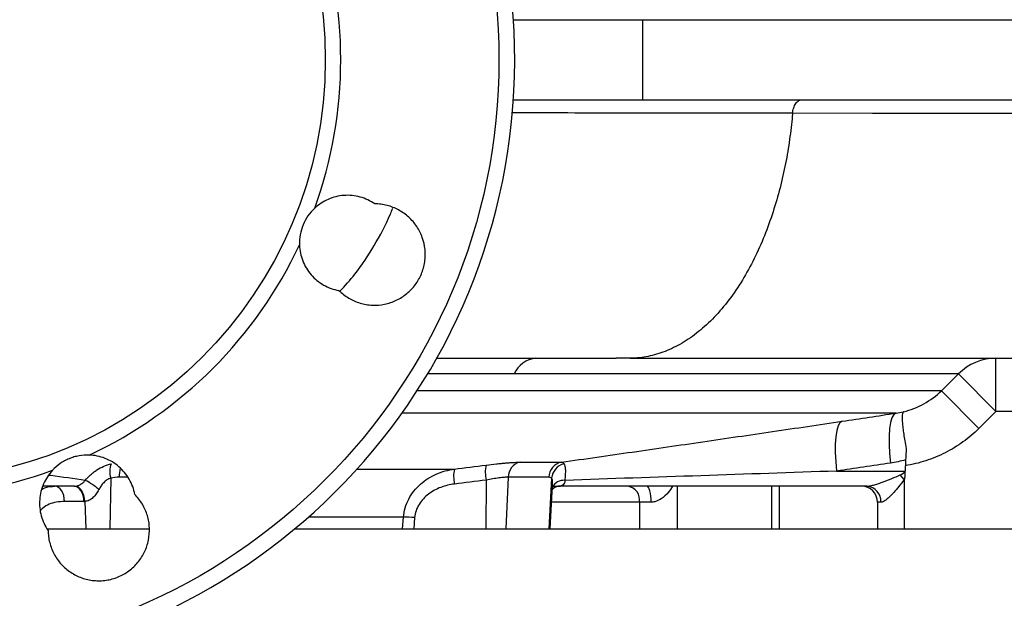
# Model space of a CAD drawing. Header units: millimetres. Extents: x 2154 to 3654, y 1062 to 4821.
# Tile 6 of 13: x 2947 to 3316, y 1356 to 1573. Entities that reach past the tile are written whole.
import ezdxf

# ---------------------------------------------------------------- set-up
doc = ezdxf.new("R2010")
doc.units = ezdxf.units.MM
doc.header["$LTSCALE"] = 2

msp = doc.modelspace()

# ---------------------------------------------------------------- linework, layer by layer
at = {"color": 7, "linetype": 'Continuous', "lineweight": 25}
for p, q in [((3132.13, 1572.98), (3180.51, 1572.98)), ((3180.51, 1572.98), (3180.51, 1542.98)), ((3180.51, 1572.98), (3466.76, 1572.98)), ((3132.13, 1542.98), (3180.51, 1542.98)), ((3180.51, 1542.98), (3466.76, 1542.98)), ((3175.52, 1445.98), (3170.63, 1445.98)), ((3313, 1425.98), (3313, 1445.98)), ((3292.62, 1433.82), (3298.98, 1440.13)), ((3313, 1425.98), (3298.98, 1440.13)), ((3306.63, 1419.68), (3292.62, 1433.82)), ((3313, 1425.98), (3306.63, 1419.68)), ((3328.62, 1425.98), (3313, 1425.98)), ((3134.64, 1407.01), (3150.19, 1407.01)), ((3279.14, 1407.86), (3278.92, 1403.67)), ((3253.29, 1403.67), (3278.92, 1403.67)), ((3278.92, 1403.67), (3278.91, 1403.53)), ((3145.39, 1401.4), (3130.15, 1401.4)), ((3278.62, 1400.52), (3277.14, 1402.25)), ((3278.62, 1400.52), (3278.62, 1381.98)), ((2967.51, 1397.98), (2955.79, 1397.98)), ((3145.93, 1381.98), (3146.79, 1398.33)), ((3146.77, 1397.98), (3148.8, 1397.98)), ((3148.66, 1397.95), (3149.82, 1397.98)), ((3264.68, 1397.98), (3148.8, 1397.98)), ((3231.82, 1381.98), (3231.82, 1397.98)), ((2971.16, 1392.3), (2963.89, 1392.3)), ((3183.77, 1391.98), (3179.39, 1391.98)), ((3179.39, 1391.98), (3179.39, 1381.98)), ((3268.62, 1391.98), (3268.62, 1381.98)), ((3269.91, 1391.98), (3268.62, 1391.98)), ((2957.46, 1381.98), (2995.48, 1381.98)), ((3050.13, 1381.98), (3528.62, 1381.98))]:
    msp.add_line(p, q, dxfattribs=at)
at = {"color": 8, "linetype": 'Continuous', "lineweight": 25}
for p, q in [((3292.62, 1433.82), (3096.04, 1433.82)), ((3275.56, 1425.4), (3090.34, 1425.4)), ((3073.51, 1404.43), (3110, 1404.43)), ((2981.17, 1401.04), (2980.87, 1381.98)), ((2987.5, 1401.4), (2984.36, 1401.4)), ((3121.89, 1400.3), (3121.76, 1381.98)), ((3130.15, 1401.4), (3129.25, 1381.98)), ((3146.42, 1401.04), (3145.46, 1381.98)), ((3193.54, 1397.98), (3193.54, 1381.98)), ((3228.89, 1397.98), (3228.89, 1381.98)), ((2971.52, 1392.31), (2971.85, 1381.98)), ((3179.39, 1391.98), (3146.46, 1391.98)), ((3090.96, 1386.42), (3055.3, 1386.42)), ((3090.62, 1381.98), (3090.96, 1386.42)), ((3095.11, 1386.21), (3094.79, 1381.98))]:
    msp.add_line(p, q, dxfattribs=at)
at = {"color": 8, "linetype": 'Continuous', "lineweight": 25, "flags": 128}
msp.add_lwpolyline([(3460.04, 1537.54), (3460.14, 1537.54), (3459.12, 1537.56), (3455.86, 1537.59), (3450.38, 1537.61), (3442.72, 1537.64), (3432.94, 1537.66), (3421.08, 1537.69), (3405.75, 1537.71), (3387.97, 1537.73), (3367.88, 1537.76), (3345.6, 1537.78), (3321.29, 1537.8), (3294.97, 1537.82), (3266.73, 1537.85), (3236.77, 1537.88), (3236.77, 1537.88), (3236.77, 1537.88)], dxfattribs=at)
at = {"color": 7, "linetype": 'Continuous', "lineweight": 25, "flags": 128}
for points in [[(3275.56, 1425.4), (3274.74, 1424.86), (3274.04, 1423.68), (3273.5, 1421.9), (3273.12, 1419.59), (3272.93, 1416.81), (3272.93, 1413.67), (3273.12, 1410.26), (3273.49, 1406.7)], [(3255.38, 1422.38), (3254.55, 1421.82), (3253.86, 1420.63), (3253.31, 1418.85), (3252.94, 1416.54), (3252.75, 1413.77), (3252.74, 1410.63), (3252.93, 1407.22), (3253.29, 1403.67)], [(2963.89, 1392.3), (2963.79, 1393.42), (2963.56, 1394.5), (2963.21, 1395.48), (2962.76, 1396.34), (2962.21, 1397.04), (2961.6, 1397.56), (2960.93, 1397.88), (2960.25, 1397.98)], [(2971.16, 1392.3), (2971.06, 1393.42), (2970.83, 1394.5), (2970.48, 1395.48), (2970.03, 1396.34), (2969.48, 1397.04), (2968.87, 1397.56), (2968.2, 1397.88), (2967.51, 1397.98)], [(2971.52, 1392.31), (2971.39, 1393.44), (2971.13, 1394.52), (2970.75, 1395.51), (2970.26, 1396.37), (2969.69, 1397.07), (2969.05, 1397.58), (2968.37, 1397.89), (2967.67, 1397.99)], [(3183.77, 1391.98), (3183.74, 1393.16), (3183.64, 1394.28), (3183.49, 1395.32), (3183.29, 1396.23), (3183.05, 1396.97), (3182.77, 1397.53), (3182.46, 1397.87), (3182.15, 1397.98)]]:
    msp.add_lwpolyline(points, dxfattribs=at)
at = {"color": 7, "linetype": 'Continuous', "lineweight": 25}
for radius in [223.1, 158]:
    msp.add_circle((2903.62, 1557.98), radius, dxfattribs=at)
for centre, radius, start, end in [((2903.62, 1557.98), 229, 95.9418, 84.0582), ((2903.62, 1557.98), 163.79, 340.1091, 19.8909), ((2903.62, 1557.98), 163.79, 295.1091, 334.8909), ((3141.55, 1436.04), 10, 95.8047, 155.8658), ((3313.01, 1426.25), 19.73, 90.0449, 135.3186), ((2988.62, 1403.43), 7.82, 157.6207, 197.8154), ((3135.94, 1401.37), 5.79, 102.9483, 179.7173), ((3151.28, 1401.22), 5.89, 100.731, 178.2716), ((3152.69, 1400.29), 6.32, 104.8473, 173.2609), ((2903.62, 1557.98), 163.79, 250.1091, 289.8909), ((3123.73, 1401.65), 14.01, 168.577, 191.6865), ((3135.5, 1403.18), 13.91, 168.6413, 191.9187), ((2961.54, 1379.81), 22.75, 48.0405, 63.6661), ((3174.09, 1392.73), 5.36, 351.9505, 78.5782), ((3262.62, 1391.98), 6, 0, 90), ((3264.26, 1392.35), 5.65, 356.3463, 85.8073), ((3088.96, 1305.27), 81.17, 85.6526, 88.5886)]:
    msp.add_arc(centre, radius, start, end, dxfattribs=at)
at = {"color": 8, "linetype": 'Continuous', "lineweight": 25}
for centre, radius, start, end in [((2999.66, 1401.3), 15.3, 166.8884, 179.6335), ((3151.1, 1395.26), 4.95, 86.4796, 151.4879)]:
    msp.add_arc(centre, radius, start, end, dxfattribs=at)
at = {"color": 7, "linetype": 'Continuous', "lineweight": 25}
for centre, major_axis, ratio, start_param, end_param in [((3234.23, 1403.98), (44.81, 0), 0.133894, 5.990405, 6.207124), ((3234.23, 1403.98), (46.36, 0), 0.258819, 5.990405, 6.001004), ((2967.34, 1403.98), (-0.4, 5.99), 0.750031, 3.091162, 3.125811), ((3149.46, 1403.98), (5.72, 3.21), 0.886144, 4.147412, 4.182061), ((2970.98, 1404.3), (-0.67, 11.99), 0.858017, 3.093768, 3.128417)]:
    msp.add_ellipse(centre, major_axis=major_axis, ratio=ratio, start_param=start_param, end_param=end_param, dxfattribs=at)
for points, knots in [([(3236.77, 1537.88), (3236.84, 1538.58), (3236.98, 1539.26), (3237.4, 1540.51), (3237.68, 1541.07), (3238.34, 1542), (3238.72, 1542.36), (3239.54, 1542.86), (3239.97, 1542.98), (3240.41, 1542.98)], [0, 0, 0, 0, 0.25, 0.25, 0.5, 0.5, 0.75, 0.75, 1, 1, 1, 1]), ([(3236.77, 1537.88), (3236.71, 1537.19), (3236.38, 1533.59), (3235.57, 1526.98), (3234, 1517.93), (3231.88, 1508.8), (3229.18, 1499.71), (3225.88, 1490.8), (3221.96, 1482.23), (3217.44, 1474.2), (3212.36, 1466.9), (3206.78, 1460.51), (3200.81, 1455.16), (3194.57, 1451.01), (3188.19, 1448.06), (3181.79, 1446.35), (3177.59, 1445.98), (3175.52, 1445.98)], [0.7338988, 0.7338988, 0.7338988, 0.7338988, 0.7364008, 0.7469313, 0.7574619, 0.7679925, 0.778523, 0.7890536, 0.7995842, 0.8101147, 0.8206453, 0.8311759, 0.8417064, 0.852237, 0.8627676, 0.8732981, 0.8838287, 0.8838287, 0.8838287, 0.8838287]), ([(3080.18, 1503.89), (3078.49, 1505.06), (3076.65, 1505.92), (3072.69, 1507.01), (3070.67, 1507.2), (3067.59, 1506.98), (3066.59, 1506.82), (3064.62, 1506.33), (3063.66, 1506.01), (3060.83, 1504.77), (3059.14, 1503.66), (3057.64, 1502.26)], [0, 0, 0, 0, 0.25, 0.25, 0.5, 0.5, 0.625, 0.625, 0.75, 0.75, 1, 1, 1, 1]), ([(3057.64, 1502.26), (3056.69, 1501.38), (3055.86, 1500.41), (3054.4, 1498.31), (3053.77, 1497.16), (3052.8, 1494.8), (3052.44, 1493.58), (3051.98, 1491.04), (3051.89, 1489.76), (3051.93, 1488.48)], [0, 0, 0, 0, 0.25, 0.25, 0.5, 0.5, 0.75, 0.75, 1, 1, 1, 1]), ([(3066.72, 1471.39), (3067.83, 1470.29), (3069.05, 1469.35), (3071.05, 1468.16), (3071.75, 1467.8), (3073.17, 1467.18), (3073.9, 1466.91), (3075.38, 1466.47), (3076.13, 1466.29), (3077.66, 1466.03), (3078.44, 1465.95), (3080.77, 1465.84), (3082.31, 1465.96), (3084.6, 1466.42), (3085.35, 1466.62), (3086.82, 1467.11), (3087.54, 1467.4), (3088.93, 1468.06), (3089.61, 1468.44), (3090.93, 1469.28), (3091.56, 1469.73), (3092.76, 1470.71), (3093.32, 1471.24), (3094.39, 1472.36), (3094.89, 1472.96), (3096.28, 1474.84), (3097.04, 1476.18), (3097.93, 1478.33), (3098.19, 1479.08), (3098.6, 1480.57), (3098.76, 1481.33), (3098.99, 1482.86), (3099.06, 1483.63), (3099.1, 1485.18), (3099.07, 1485.97), (3098.84, 1488.28), (3098.51, 1489.79), (3097.46, 1492.73), (3096.76, 1494.12), (3095.48, 1496.05), (3095.01, 1496.67), (3093.99, 1497.86), (3093.45, 1498.41), (3092.31, 1499.45), (3091.71, 1499.94), (3090.45, 1500.84), (3089.78, 1501.25), (3087.73, 1502.36), (3086.29, 1502.92), (3084.03, 1503.49), (3083.26, 1503.64), (3081.72, 1503.84), (3080.95, 1503.89), (3080.18, 1503.89)], [0, 0, 0, 0, 0.0625, 0.0625, 0.09375, 0.09375, 0.125, 0.125, 0.15625, 0.15625, 0.1875, 0.1875, 0.25, 0.25, 0.28125, 0.28125, 0.3125, 0.3125, 0.34375, 0.34375, 0.375, 0.375, 0.40625, 0.40625, 0.4375, 0.4375, 0.5, 0.5, 0.53125, 0.53125, 0.5625, 0.5625, 0.59375, 0.59375, 0.625, 0.625, 0.6875, 0.6875, 0.75, 0.75, 0.78125, 0.78125, 0.8125, 0.8125, 0.84375, 0.84375, 0.875, 0.875, 0.9375, 0.9375, 0.96875, 0.96875, 1, 1, 1, 1]), ([(3067.12, 1471.11), (3069.02, 1473.19), (3073.7, 1478.31), (3079.99, 1488.12), (3084.7, 1496.54), (3086.61, 1501.59), (3086.89, 1502.34)], [0, 0, 0, 0, 0.2392808, 0.5889696, 0.9388776, 1, 1, 1, 1]), ([(3051.93, 1488.48), (3051.97, 1487.46), (3052.09, 1486.45), (3052.5, 1484.46), (3052.79, 1483.48), (3053.54, 1481.57), (3053.99, 1480.66), (3055.04, 1478.93), (3055.64, 1478.1), (3056.98, 1476.55), (3057.71, 1475.84), (3059.27, 1474.55), (3060.11, 1473.97), (3062.79, 1472.45), (3064.69, 1471.76), (3066.72, 1471.39)], [0, 0, 0, 0, 0.125, 0.125, 0.25, 0.25, 0.375, 0.375, 0.5, 0.5, 0.625, 0.625, 0.75, 0.75, 1, 1, 1, 1]), ([(3103.21, 1445.98), (3104.04, 1445.98), (3111.97, 1445.98), (3127.32, 1445.98), (3148.91, 1445.98), (3163.39, 1445.98), (3170.63, 1445.98)], [0, 0, 0, 0, 0.0378781, 0.3591488, 0.6799973, 1, 1, 1, 1]), ([(3175.87, 1445.98), (3181.66, 1445.98), (3194.18, 1445.98), (3211.92, 1445.98), (3229.16, 1445.98), (3244.75, 1445.98), (3258.84, 1445.98), (3272.34, 1445.98), (3285.09, 1445.98), (3296.95, 1445.98), (3307.29, 1445.98), (3316.25, 1445.98), (3324.56, 1445.98), (3332.06, 1445.98), (3338.62, 1445.98), (3343.83, 1445.98), (3347.91, 1445.98), (3351.02, 1445.98), (3353.36, 1445.98), (3355.07, 1445.98), (3356.21, 1445.98), (3356.78, 1445.98), (3356.98, 1445.98)], [0, 0, 0, 0, 0.0539617, 0.1166759, 0.1770776, 0.2352977, 0.2914276, 0.345528, 0.4078176, 0.4672691, 0.5238909, 0.5776769, 0.6286163, 0.6883014, 0.7435881, 0.7944975, 0.8410368, 0.8832003, 0.9209706, 0.9543214, 0.9832197, 1, 1, 1, 1]), ([(3298.98, 1440.13), (3297.15, 1440.13), (3294.62, 1440.13), (3289.79, 1440.13), (3288.01, 1440.13), (3285.07, 1440.13), (3284.05, 1440.13), (3281.92, 1440.13), (3280.81, 1440.13), (3275.06, 1440.13), (3269.82, 1440.13), (3258.12, 1440.13), (3251.66, 1440.13), (3237.5, 1440.13), (3229.81, 1440.13), (3219.4, 1440.13), (3217.27, 1440.13), (3212.96, 1440.13), (3210.77, 1440.13), (3204.1, 1440.13), (3199.52, 1440.13), (3190.1, 1440.13), (3185.26, 1440.13), (3175.31, 1440.13), (3170.22, 1440.13), (3154.61, 1440.13), (3143.75, 1440.13), (3132.43, 1440.13)], [0, 0, 0, 0, 0.125, 0.125, 0.1875, 0.1875, 0.21875, 0.21875, 0.25, 0.25, 0.375, 0.375, 0.5, 0.5, 0.625, 0.625, 0.65625, 0.65625, 0.6875, 0.6875, 0.75, 0.75, 0.8125, 0.8125, 0.875, 0.875, 1, 1, 1, 1]), ([(3278.32, 1425.92), (3279.66, 1426.24), (3280.97, 1426.65), (3283.54, 1427.65), (3284.81, 1428.24), (3288.43, 1430.24), (3290.63, 1431.87), (3292.62, 1433.82)], [0, 0, 0, 0, 0.25, 0.25, 0.5, 0.5, 1, 1, 1, 1]), ([(3278.32, 1425.92), (3278.29, 1425.9), (3278.27, 1425.88), (3278.22, 1425.83), (3278.19, 1425.8), (3278.13, 1425.7), (3278.09, 1425.61), (3277.98, 1425.3), (3277.93, 1425.03), (3277.88, 1424.5), (3277.86, 1424.31), (3277.85, 1423.89), (3277.85, 1423.67), (3277.86, 1422.95), (3277.88, 1422.4), (3277.98, 1421.19), (3278.04, 1420.52), (3278.21, 1419.08), (3278.31, 1418.32), (3278.55, 1416.71), (3278.69, 1415.85), (3279.01, 1414.06), (3279.18, 1413.14), (3279.37, 1412.18)], [0, 0, 0, 0, 0.03125, 0.03125, 0.0625, 0.0625, 0.125, 0.125, 0.25, 0.25, 0.3125, 0.3125, 0.375, 0.375, 0.5, 0.5, 0.625, 0.625, 0.75, 0.75, 0.875, 0.875, 1, 1, 1, 1]), ([(3150.19, 1407.01), (3159.05, 1408.28), (3167.89, 1409.55), (3185.52, 1412.1), (3194.31, 1413.38), (3211.84, 1415.94), (3220.58, 1417.22), (3238.01, 1419.79), (3246.71, 1421.08), (3255.38, 1422.38)], [0, 0, 0, 0, 0.25, 0.25, 0.5, 0.5, 0.75, 0.75, 1, 1, 1, 1]), ([(3306.63, 1419.68), (3304.76, 1417.82), (3302.76, 1416.13), (3298.53, 1413.08), (3296.3, 1411.72), (3292.78, 1409.94), (3291.58, 1409.38), (3289.15, 1408.38), (3287.92, 1407.93), (3284.18, 1406.72), (3281.64, 1406.1), (3279.03, 1405.68)], [0, 0, 0, 0, 0.25, 0.25, 0.5, 0.5, 0.625, 0.625, 0.75, 0.75, 1, 1, 1, 1]), ([(2973.12, 1409.68), (2971.83, 1409.72), (2970.56, 1409.63), (2968.67, 1409.28), (2968.04, 1409.14), (2966.8, 1408.77), (2966.2, 1408.56), (2965.02, 1408.07), (2964.45, 1407.79), (2963.32, 1407.18), (2962.77, 1406.84), (2961.19, 1405.74), (2960.22, 1404.91), (2959.35, 1403.97)], [0, 0, 0, 0, 0.25, 0.25, 0.375, 0.375, 0.5, 0.5, 0.625, 0.625, 0.75, 0.75, 1, 1, 1, 1]), ([(2971.64, 1400.2), (2972.26, 1400.96), (2972.94, 1401.67), (2974.03, 1402.65), (2974.41, 1402.96), (2975.19, 1403.55), (2975.6, 1403.84), (2976.85, 1404.63), (2977.71, 1405.09), (2979.5, 1405.86), (2980.44, 1406.17), (2981.38, 1406.41)], [0, 0, 0, 0, 0.25, 0.25, 0.375, 0.375, 0.5, 0.5, 0.75, 0.75, 1, 1, 1, 1]), ([(2990.22, 1394.89), (2989.85, 1396.91), (2989.16, 1398.82), (2987.12, 1402.39), (2985.83, 1403.96), (2983.5, 1405.97), (2982.68, 1406.57), (2980.94, 1407.62), (2980.03, 1408.07), (2977.16, 1409.19), (2975.18, 1409.61), (2973.12, 1409.68)], [0, 0, 0, 0, 0.25, 0.25, 0.5, 0.5, 0.625, 0.625, 0.75, 0.75, 1, 1, 1, 1]), ([(3121.86, 1405.92), (3123.2, 1406.09), (3124.5, 1406.24), (3126.39, 1406.44), (3127.01, 1406.5), (3128.21, 1406.62), (3128.79, 1406.67), (3129.89, 1406.77), (3130.42, 1406.81), (3131.43, 1406.88), (3131.91, 1406.91), (3133.26, 1406.98), (3134.02, 1407.01), (3134.64, 1407.01)], [0, 0, 0, 0, 0.25, 0.25, 0.375, 0.375, 0.5, 0.5, 0.625, 0.625, 0.75, 0.75, 1, 1, 1, 1]), ([(3151.07, 1406.41), (3151.25, 1406.17), (3151.38, 1405.86), (3151.51, 1405.29), (3151.54, 1405.08), (3151.59, 1404.62), (3151.6, 1404.37), (3151.62, 1403.58), (3151.61, 1402.98), (3151.53, 1401.68), (3151.47, 1400.96), (3151.4, 1400.2)], [0, 0, 0, 0, 0.25, 0.25, 0.375, 0.375, 0.5, 0.5, 0.75, 0.75, 1, 1, 1, 1]), ([(2959.35, 1403.97), (2958.65, 1403.22), (2958.02, 1402.42), (2956.91, 1400.72), (2956.42, 1399.83), (2955.6, 1397.95), (2955.27, 1396.98), (2954.79, 1395.01), (2954.63, 1394.01), (2954.48, 1391.96), (2954.49, 1390.94), (2954.69, 1388.93), (2954.87, 1387.92), (2955.69, 1384.95), (2956.54, 1383.12), (2957.71, 1381.43)], [0, 0, 0, 0, 0.125, 0.125, 0.25, 0.25, 0.375, 0.375, 0.5, 0.5, 0.625, 0.625, 0.75, 0.75, 1, 1, 1, 1]), ([(3090.96, 1386.42), (3091.05, 1387.61), (3091.26, 1388.77), (3091.91, 1391.03), (3092.36, 1392.15), (3093.46, 1394.24), (3094.11, 1395.23), (3095.58, 1397.09), (3096.4, 1397.95), (3098.15, 1399.51), (3099.09, 1400.22), (3101.1, 1401.49), (3102.14, 1402.05), (3104.29, 1402.99), (3105.39, 1403.39), (3107.65, 1404.02), (3108.82, 1404.27), (3110, 1404.43)], [0, 0, 0, 0, 0.125, 0.125, 0.25, 0.25, 0.375, 0.375, 0.5, 0.5, 0.625, 0.625, 0.75, 0.75, 0.875, 0.875, 1, 1, 1, 1]), ([(3253.29, 1403.67), (3236.36, 1403.09), (3219.4, 1402.51), (3185.44, 1401.35), (3168.44, 1400.78), (3151.4, 1400.2)], [0, 0, 0, 0, 0.5, 0.5, 1, 1, 1, 1]), ([(3278.91, 1403.53), (3278.89, 1403.05), (3278.86, 1402.57), (3278.81, 1401.61), (3278.79, 1401.13), (3278.76, 1400.64)], [0, 0, 0, 0, 0.5, 0.5, 1, 1, 1, 1]), ([(2967.67, 1397.99), (2967.93, 1398), (2968.23, 1398.04), (2968.88, 1398.22), (2969.24, 1398.36), (2969.78, 1398.64), (2969.96, 1398.74), (2970.32, 1398.98), (2970.5, 1399.11), (2971.02, 1399.53), (2971.34, 1399.85), (2971.64, 1400.2)], [0, 0, 0, 0, 0.25, 0.25, 0.5, 0.5, 0.625, 0.625, 0.75, 0.75, 1, 1, 1, 1]), ([(2981.17, 1401.04), (2980.68, 1400.87), (2980.21, 1400.62), (2979.34, 1400.04), (2978.94, 1399.7), (2978.19, 1398.93), (2977.86, 1398.52), (2977.26, 1397.65), (2977, 1397.2), (2976.75, 1396.73)], [0, 0, 0, 0, 0.25, 0.25, 0.5, 0.5, 0.75, 0.75, 1, 1, 1, 1]), ([(3110.01, 1398.82), (3109.14, 1398.71), (3108.27, 1398.55), (3106.57, 1398.13), (3105.74, 1397.88), (3104.12, 1397.26), (3103.32, 1396.89), (3101.77, 1396.05), (3101.03, 1395.58), (3099.63, 1394.52), (3098.98, 1393.94), (3097.77, 1392.64), (3097.23, 1391.94), (3096.3, 1390.44), (3095.92, 1389.63), (3095.36, 1387.96), (3095.18, 1387.1), (3095.11, 1386.21)], [0, 0, 0, 0, 0.125, 0.125, 0.25, 0.25, 0.375, 0.375, 0.5, 0.5, 0.625, 0.625, 0.75, 0.75, 0.875, 0.875, 1, 1, 1, 1]), ([(3130.15, 1401.4), (3129.75, 1401.4), (3129.25, 1401.37), (3128.38, 1401.3), (3128.07, 1401.27), (3127.41, 1401.2), (3126.73, 1401.11), (3125.98, 1401.01), (3125.2, 1400.89), (3124.8, 1400.83), (3123.59, 1400.62), (3122.75, 1400.47), (3121.89, 1400.3)], [0, 0, 0, 0, 0.25, 0.25, 0.375, 0.375, 0.5, 0.625, 0.625, 0.75, 0.75, 1, 1, 1, 1]), ([(3151.4, 1400.2), (3151.38, 1399.85), (3151.33, 1399.53), (3151.15, 1398.98), (3151.01, 1398.73), (3150.61, 1398.36), (3150.35, 1398.22), (3149.74, 1398.04), (3149.39, 1398), (3149.02, 1397.99)], [0, 0, 0, 0, 0.25, 0.25, 0.5, 0.5, 0.75, 0.75, 1, 1, 1, 1]), ([(3264.68, 1397.98), (3264.87, 1397.98), (3265.09, 1398), (3265.54, 1398.06), (3265.77, 1398.1), (3266.5, 1398.25), (3267.01, 1398.39), (3268.05, 1398.69), (3268.59, 1398.87), (3269.65, 1399.23), (3270.19, 1399.43), (3271.81, 1400.03), (3272.89, 1400.46), (3275.02, 1401.33), (3276.08, 1401.79), (3277.14, 1402.25)], [0, 0, 0, 0, 0.0625, 0.0625, 0.125, 0.125, 0.25, 0.25, 0.375, 0.375, 0.5, 0.5, 0.75, 0.75, 1, 1, 1, 1]), ([(3278.62, 1400.52), (3277.93, 1399.57), (3277.22, 1398.65), (3276.14, 1397.31), (3275.77, 1396.87), (3275.03, 1396.01), (3274.65, 1395.58), (3273.89, 1394.77), (3273.51, 1394.38), (3272.75, 1393.65), (3272.36, 1393.3), (3271.61, 1392.71), (3271.24, 1392.46), (3270.71, 1392.18), (3270.54, 1392.11), (3270.21, 1392.01), (3270.05, 1391.98), (3269.91, 1391.98)], [0, 0, 0, 0, 0.25, 0.25, 0.375, 0.375, 0.5, 0.5, 0.625, 0.625, 0.75, 0.75, 0.875, 0.875, 0.9375, 0.9375, 1, 1, 1, 1]), ([(2976.75, 1396.73), (2976.46, 1396.16), (2976.14, 1395.62), (2975.4, 1394.61), (2974.98, 1394.14), (2974.31, 1393.53), (2974.07, 1393.34), (2973.59, 1393.01), (2973.33, 1392.86), (2972.81, 1392.61), (2972.56, 1392.51), (2972.03, 1392.37), (2971.77, 1392.32), (2971.52, 1392.31)], [0, 0, 0, 0, 0.25, 0.25, 0.5, 0.5, 0.625, 0.625, 0.75, 0.75, 0.875, 0.875, 1, 1, 1, 1]), ([(3146.71, 1396.73), (3146.8, 1396.86), (3147.06, 1397.24), (3147.96, 1397.85), (3148.68, 1397.98), (3148.72, 1397.98), (3148.73, 1397.98)], [0, 0, 0, 0, 0.199901, 0.588072, 0.892822, 1, 1, 1, 1]), ([(2957.71, 1381.43), (2957.72, 1380.65), (2957.77, 1379.88), (2957.97, 1378.35), (2958.11, 1377.58), (2958.69, 1375.32), (2959.25, 1373.88), (2960.35, 1371.83), (2960.77, 1371.16), (2961.67, 1369.9), (2962.64, 1368.69), (2963.75, 1367.62), (2964.93, 1366.6), (2965.55, 1366.13), (2967.49, 1364.84), (2968.87, 1364.15), (2971.07, 1363.36), (2971.83, 1363.15), (2973.33, 1362.81), (2974.1, 1362.69), (2975.63, 1362.54), (2976.41, 1362.51), (2977.98, 1362.55), (2978.75, 1362.62), (2980.27, 1362.84), (2981.03, 1363), (2982.52, 1363.42), (2983.27, 1363.67), (2985.42, 1364.56), (2986.76, 1365.32), (2988.64, 1366.71), (2989.24, 1367.22), (2990.36, 1368.28), (2990.89, 1368.85), (2991.87, 1370.04), (2992.33, 1370.67), (2993.17, 1371.99), (2993.54, 1372.67), (2994.21, 1374.07), (2994.49, 1374.78), (2994.98, 1376.25), (2995.18, 1377), (2995.65, 1379.3), (2995.77, 1380.84), (2995.66, 1383.16), (2995.58, 1383.94), (2995.32, 1385.47), (2994.96, 1386.98), (2994.43, 1388.43), (2993.81, 1389.85), (2993.45, 1390.55), (2992.26, 1392.55), (2991.32, 1393.78), (2990.22, 1394.89)], [0, 0, 0, 0, 0.03125, 0.03125, 0.0625, 0.0625, 0.125, 0.125, 0.15625, 0.15625, 0.1875, 0.21875, 0.21875, 0.25, 0.25, 0.3125, 0.3125, 0.34375, 0.34375, 0.375, 0.375, 0.40625, 0.40625, 0.4375, 0.4375, 0.46875, 0.46875, 0.5, 0.5, 0.5625, 0.5625, 0.59375, 0.59375, 0.625, 0.625, 0.65625, 0.65625, 0.6875, 0.6875, 0.71875, 0.71875, 0.75, 0.75, 0.8125, 0.8125, 0.84375, 0.84375, 0.875, 0.90625, 0.90625, 0.9375, 0.9375, 1, 1, 1, 1])]:
    msp.add_open_spline(points, degree=3, knots=knots, dxfattribs=at)
at = {"color": 8, "linetype": 'Continuous', "lineweight": 25}
for points, knots in [([(3236.77, 1537.88), (3236.77, 1537.88), (3230.14, 1537.9), (3216.62, 1537.92), (3195.7, 1537.95), (3173.77, 1537.96), (3154.18, 1537.98), (3140.26, 1538), (3133.6, 1538.01), (3131.67, 1538.01)], [0, 0, 0, 0, 0.000001, 0.19597, 0.392297, 0.59151, 0.7907, 0.939627, 1, 1, 1, 1]), ([(3132.43, 1440.13), (3123.35, 1440.13), (3112.76, 1440.13), (3101.37, 1440.13), (3099.75, 1440.13)], [0, 0, 0, 0, 0.857434, 1, 1, 1, 1]), ([(2971.64, 1400.2), (2967.42, 1400.79), (2963.02, 1401.4), (2958.29, 1402.02), (2958.08, 1402.05)], [0, 0, 0, 0, 0.955606, 1, 1, 1, 1]), ([(3146.76, 1398.55), (3146.79, 1398.98), (3146.85, 1399.92), (3146.68, 1400.67), (3146.46, 1400.97), (3146.42, 1401.04)], [0, 0, 0, 0, 0.384433, 0.855844, 1, 1, 1, 1]), ([(2955.53, 1396.94), (2955.95, 1397.14), (2957.46, 1397.86), (2959.08, 1397.93), (2960.25, 1397.98)], [0, 0, 0, 0, 0.281226, 1, 1, 1, 1]), ([(3191.8, 1397.98), (3191.3, 1397.18), (3190.21, 1395.41), (3187.85, 1393.37), (3185.51, 1392.14), (3184.21, 1392.02), (3183.77, 1391.98)], [0, 0, 0, 0, 0.283966, 0.625366, 0.87324, 1, 1, 1, 1]), ([(2963.89, 1392.3), (2962.85, 1392.22), (2960, 1392), (2956.79, 1390.92), (2955.18, 1389.22), (2954.93, 1388.97)], [0, 0, 0, 0, 0.330474, 0.898639, 1, 1, 1, 1])]:
    msp.add_open_spline(points, degree=3, knots=knots, dxfattribs=at)
at = {"color": 7, "linetype": 'Continuous', "lineweight": 25}
for points in [[(3255.38, 1422.38), (3262.11, 1423.38), (3268.84, 1424.39), (3275.56, 1425.4)], [(3275.56, 1425.4), (3276.49, 1425.54), (3277.41, 1425.71), (3278.32, 1425.92)], [(3279.37, 1412.18), (3279.29, 1410.76), (3279.22, 1409.32), (3279.14, 1407.86)], [(3150.19, 1407.01), (3150.49, 1406.98), (3150.79, 1406.78), (3151.07, 1406.41)], [(3273.49, 1406.7), (3266.76, 1405.68), (3260.02, 1404.67), (3253.29, 1403.67)], [(3279.14, 1407.86), (3277.27, 1407.37), (3275.39, 1406.98), (3273.49, 1406.7)], [(3110, 1404.43), (3113.95, 1404.92), (3117.9, 1405.41), (3121.86, 1405.92)], [(2984.36, 1401.4), (2983.29, 1401.4), (2982.22, 1401.28), (2981.17, 1401.04)], [(3121.89, 1400.3), (3117.93, 1399.8), (3113.97, 1399.31), (3110.01, 1398.82)], [(3146.42, 1401.04), (3146.09, 1401.28), (3145.75, 1401.4), (3145.39, 1401.4)]]:
    msp.add_open_spline(points, degree=3, dxfattribs=at)

doc.saveas('drawing.dxf')
